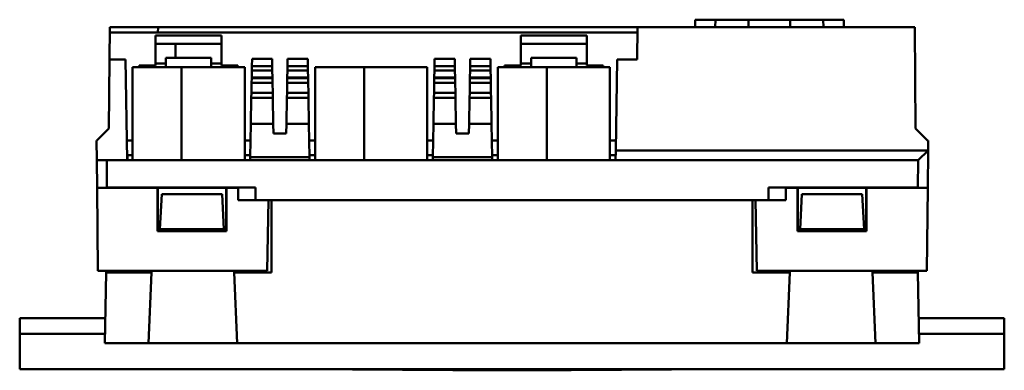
# Model space of a CAD drawing. Header units: millimetres. Extents: x 71 to 291, y 86 to 236.
# Tile 4 of 5: x 71 to 171, y 200 to 236. Entities that reach past the tile are written whole.
import ezdxf

# ---------------------------------------------------------------- set-up
doc = ezdxf.new("R2010")
doc.units = ezdxf.units.MM
doc.layers.add('Arêtes visibles(celduc)', color=7, linetype='Continuous', lineweight=50)

msp = doc.modelspace()

# ---------------------------------------------------------------- linework, layer by layer
at = {"layer": 'Arêtes visibles(celduc)'}
for p, q in [((80.379, 234.512), (80.383, 235.051)), ((85.287, 235.051), (80.383, 235.051)), ((85.287, 235.051), (85.278, 234.512)), ((85.287, 235.051), (85.292, 235.051)), ((85.287, 235.051), (85.287, 235.051)), ((85.287, 235.051), (133.994, 235.051)), ((133.937, 231.751), (133.994, 235.051)), ((133.994, 235.051), (162.141, 235.051)), ((141.895, 235.801), (139.826, 235.801)), ((139.826, 235.801), (139.826, 235.051)), ((141.882, 235.051), (141.895, 235.801)), ((141.895, 235.801), (145.256, 235.801)), ((145.256, 235.801), (145.269, 235.051)), ((149.495, 235.801), (145.256, 235.801)), ((149.482, 235.051), (149.495, 235.801)), ((149.495, 235.801), (152.856, 235.801)), ((152.856, 235.801), (152.869, 235.051)), ((154.926, 235.801), (152.856, 235.801)), ((154.926, 235.801), (154.926, 235.051)), ((162.141, 235.051), (162.231, 224.761)), ((80.379, 234.512), (80.359, 232.252)), ((133.985, 234.512), (80.379, 234.512)), ((85.037, 234.202), (91.737, 234.202)), ((85.037, 234.202), (85.037, 232.252)), ((91.737, 232.252), (91.737, 234.202)), ((122.137, 234.202), (128.837, 234.202)), ((122.137, 234.202), (122.137, 232.252)), ((128.837, 232.252), (128.837, 234.202)), ((85.037, 233.351), (91.737, 233.351)), ((87.045, 233.351), (87.069, 231.951)), ((122.137, 233.351), (128.837, 233.351)), ((80.359, 232.252), (80.354, 231.751)), ((85.037, 231.151), (85.037, 232.252)), ((91.737, 232.252), (91.737, 231.151)), ((122.137, 231.151), (122.137, 232.252)), ((128.837, 232.252), (128.837, 231.151)), ((80.293, 224.759), (80.354, 231.751)), ((80.354, 231.751), (81.97, 231.751)), ((81.97, 231.751), (82.148, 221.551)), ((83.387, 231.151), (85.037, 231.151)), ((83.387, 230.986), (83.387, 231.151)), ((85.037, 231.351), (86.087, 231.351)), ((86.087, 231.951), (86.087, 230.986)), ((90.687, 231.951), (86.087, 231.951)), ((90.687, 230.986), (90.687, 231.951)), ((90.687, 231.351), (91.737, 231.351)), ((91.737, 231.151), (93.387, 231.151)), ((93.387, 231.151), (93.387, 230.986)), ((94.81, 230.645), (94.818, 231.104)), ((94.818, 231.104), (94.831, 231.851)), ((96.886, 231.104), (94.818, 231.104)), ((94.831, 231.851), (96.873, 231.851)), ((96.873, 231.851), (96.886, 231.104)), ((96.886, 231.104), (96.894, 230.645)), ((98.429, 230.645), (98.437, 231.104)), ((98.437, 231.104), (98.45, 231.851)), ((100.505, 231.104), (98.437, 231.104)), ((98.45, 231.851), (100.492, 231.851)), ((100.492, 231.851), (100.505, 231.104)), ((100.505, 231.104), (100.513, 230.645)), ((113.36, 230.645), (113.368, 231.104)), ((113.368, 231.104), (113.381, 231.851)), ((115.437, 231.104), (113.368, 231.104)), ((113.381, 231.851), (115.424, 231.851)), ((115.424, 231.851), (115.437, 231.104)), ((115.437, 231.104), (115.445, 230.645)), ((116.979, 230.645), (116.987, 231.104)), ((116.987, 231.104), (117, 231.851)), ((119.055, 231.104), (116.987, 231.104)), ((117, 231.851), (119.042, 231.851)), ((119.042, 231.851), (119.055, 231.104)), ((119.055, 231.104), (119.063, 230.645)), ((120.487, 231.151), (122.137, 231.151)), ((120.487, 230.986), (120.487, 231.151)), ((122.137, 231.351), (123.187, 231.351)), ((123.187, 231.951), (123.187, 230.986)), ((127.787, 231.951), (123.187, 231.951)), ((127.787, 230.986), (127.787, 231.951)), ((127.787, 231.351), (128.837, 231.351)), ((128.837, 231.151), (130.487, 231.151)), ((130.487, 231.151), (130.487, 230.986)), ((131.769, 222.551), (131.929, 231.751)), ((131.929, 231.751), (133.937, 231.751)), ((82.687, 230.986), (87.687, 230.986)), ((82.687, 230.186), (82.687, 230.986)), ((82.687, 230.186), (82.687, 221.551)), ((87.687, 230.986), (94.087, 230.986)), ((87.687, 230.186), (87.687, 230.986)), ((87.687, 230.986), (87.687, 230.186)), ((87.687, 230.186), (87.687, 221.551)), ((87.687, 221.551), (87.687, 230.186)), ((94.087, 230.186), (94.087, 230.986)), ((94.087, 221.551), (94.087, 230.186)), ((94.798, 229.93), (94.81, 230.645)), ((96.894, 230.645), (94.81, 230.645)), ((96.894, 230.645), (96.907, 229.93)), ((98.416, 229.93), (98.429, 230.645)), ((100.513, 230.645), (98.429, 230.645)), ((100.513, 230.645), (100.525, 229.93)), ((101.237, 230.986), (106.237, 230.986)), ((101.237, 230.186), (101.237, 230.986)), ((101.237, 230.186), (101.237, 221.551)), ((106.237, 230.986), (112.637, 230.986)), ((106.237, 230.186), (106.237, 230.986)), ((106.237, 230.986), (106.237, 230.186)), ((106.237, 230.186), (106.237, 221.551)), ((106.237, 221.551), (106.237, 230.186)), ((112.637, 230.186), (112.637, 230.986)), ((112.637, 221.551), (112.637, 230.186)), ((113.348, 229.93), (113.36, 230.645)), ((115.445, 230.645), (113.36, 230.645)), ((115.445, 230.645), (115.457, 229.93)), ((116.966, 229.93), (116.979, 230.645)), ((119.063, 230.645), (116.979, 230.645)), ((119.063, 230.645), (119.076, 229.93)), ((119.787, 230.986), (124.787, 230.986)), ((119.787, 230.186), (119.787, 230.986)), ((119.787, 230.186), (119.787, 221.551)), ((124.787, 230.986), (131.187, 230.986)), ((124.787, 230.186), (124.787, 230.986)), ((124.787, 230.986), (124.787, 230.186)), ((124.787, 230.186), (124.787, 221.551)), ((124.787, 221.551), (124.787, 230.186)), ((131.187, 230.186), (131.187, 230.986)), ((131.187, 221.551), (131.187, 230.186)), ((94.771, 228.389), (94.788, 229.392)), ((94.788, 229.392), (94.797, 229.888)), ((96.916, 229.392), (94.788, 229.392)), ((94.797, 229.888), (94.798, 229.93)), ((96.908, 229.888), (94.797, 229.888)), ((96.907, 229.93), (94.798, 229.93)), ((96.907, 229.93), (96.908, 229.888)), ((96.908, 229.888), (96.916, 229.392)), ((96.916, 229.392), (96.934, 228.389)), ((98.389, 228.389), (98.407, 229.392)), ((98.407, 229.392), (98.415, 229.888)), ((100.535, 229.392), (98.407, 229.392)), ((98.415, 229.888), (98.416, 229.93)), ((100.526, 229.888), (98.415, 229.888)), ((100.525, 229.93), (98.416, 229.93)), ((100.525, 229.93), (100.526, 229.888)), ((100.526, 229.888), (100.535, 229.392)), ((100.535, 229.392), (100.552, 228.389)), ((113.321, 228.389), (113.338, 229.392)), ((113.338, 229.392), (113.347, 229.888)), ((115.466, 229.392), (113.338, 229.392)), ((113.347, 229.888), (113.348, 229.93)), ((115.458, 229.888), (113.347, 229.888)), ((115.457, 229.93), (113.348, 229.93)), ((115.457, 229.93), (115.458, 229.888)), ((115.458, 229.888), (115.466, 229.392)), ((115.466, 229.392), (115.484, 228.389)), ((116.939, 228.389), (116.957, 229.392)), ((116.957, 229.392), (116.965, 229.888)), ((119.085, 229.392), (116.957, 229.392)), ((116.965, 229.888), (116.966, 229.93)), ((119.076, 229.888), (116.965, 229.888)), ((119.076, 229.93), (116.966, 229.93)), ((119.076, 229.93), (119.076, 229.888)), ((119.076, 229.888), (119.085, 229.392)), ((119.085, 229.392), (119.103, 228.389)), ((94.762, 227.876), (94.771, 228.389)), ((96.934, 228.389), (94.771, 228.389)), ((96.934, 228.389), (96.943, 227.876)), ((98.38, 227.876), (98.389, 228.389)), ((100.552, 228.389), (98.389, 228.389)), ((100.552, 228.389), (100.561, 227.876)), ((113.312, 227.876), (113.321, 228.389)), ((115.484, 228.389), (113.321, 228.389)), ((115.484, 228.389), (115.493, 227.876)), ((116.93, 227.876), (116.939, 228.389)), ((119.103, 228.389), (116.939, 228.389)), ((119.103, 228.389), (119.111, 227.876)), ((94.716, 225.251), (94.762, 227.876)), ((96.943, 227.876), (94.762, 227.876)), ((96.943, 227.876), (96.988, 225.251)), ((98.334, 225.251), (98.38, 227.876)), ((100.561, 227.876), (98.38, 227.876)), ((100.561, 227.876), (100.607, 225.251)), ((113.266, 225.251), (113.312, 227.876)), ((115.493, 227.876), (113.312, 227.876)), ((115.493, 227.876), (115.539, 225.251)), ((116.884, 225.251), (116.93, 227.876)), ((119.111, 227.876), (116.93, 227.876)), ((119.111, 227.876), (119.157, 225.251)), ((94.657, 221.851), (94.716, 225.251)), ((94.716, 225.251), (96.988, 225.251)), ((96.988, 225.251), (97.006, 224.251)), ((98.317, 224.251), (98.334, 225.251)), ((98.334, 225.251), (100.607, 225.251)), ((100.607, 225.251), (100.666, 221.851)), ((113.207, 221.851), (113.266, 225.251)), ((113.266, 225.251), (115.539, 225.251)), ((115.539, 225.251), (115.556, 224.251)), ((116.867, 224.251), (116.884, 225.251)), ((116.884, 225.251), (119.157, 225.251)), ((119.157, 225.251), (119.217, 221.851)), ((79.086, 223.551), (80.293, 224.759)), ((97.006, 224.251), (98.317, 224.251)), ((115.556, 224.251), (116.867, 224.251)), ((162.231, 224.761), (163.452, 223.551)), ((79.071, 221.551), (79.053, 223.551)), ((79.086, 223.551), (79.053, 223.551)), ((82.114, 223.551), (82.687, 223.551)), ((94.087, 223.551), (94.687, 223.551)), ((100.637, 223.551), (101.237, 223.551)), ((112.637, 223.551), (113.236, 223.551)), ((119.187, 223.551), (119.787, 223.551)), ((131.187, 223.551), (131.786, 223.551)), ((163.452, 223.551), (163.497, 223.551)), ((163.497, 223.551), (163.488, 222.551)), ((82.14, 222.051), (82.188, 222.051)), ((82.188, 222.051), (82.196, 221.551)), ((82.687, 222.051), (82.188, 222.051)), ((94.66, 222.051), (94.087, 222.051)), ((101.237, 222.051), (100.663, 222.051)), ((113.21, 222.051), (112.637, 222.051)), ((119.787, 222.051), (119.213, 222.051)), ((131.76, 222.051), (131.187, 222.051)), ((131.769, 222.551), (131.751, 221.551)), ((163.488, 222.551), (131.769, 222.551)), ((163.488, 222.534), (162.48, 221.551)), ((163.455, 218.753), (163.488, 222.534)), ((163.488, 222.534), (163.488, 222.551)), ((80.071, 221.551), (79.071, 221.551)), ((79.071, 221.551), (79.095, 218.753)), ((80.095, 218.771), (80.071, 221.551)), ((94.652, 221.551), (80.071, 221.551)), ((94.652, 221.551), (94.652, 221.846)), ((94.652, 221.846), (94.657, 221.843)), ((100.672, 221.551), (94.652, 221.551)), ((100.666, 221.851), (94.657, 221.851)), ((94.657, 221.851), (94.657, 221.843)), ((100.672, 221.551), (100.666, 221.851)), ((100.672, 221.551), (113.202, 221.551)), ((113.207, 221.851), (113.202, 221.551)), ((113.202, 221.551), (119.222, 221.551)), ((119.217, 221.851), (113.207, 221.851)), ((119.222, 221.551), (119.217, 221.851)), ((119.222, 221.551), (131.751, 221.551)), ((131.751, 221.551), (162.48, 221.551)), ((162.48, 221.551), (162.455, 218.771)), ((79.095, 218.753), (80.095, 218.771)), ((85.235, 218.753), (79.095, 218.753)), ((79.169, 210.351), (79.095, 218.753)), ((95.171, 218.771), (80.095, 218.771)), ((85.235, 214.35), (85.235, 218.753)), ((85.235, 218.753), (85.251, 218.737)), ((85.251, 218.737), (85.25, 214.365)), ((92.222, 218.737), (85.251, 218.737)), ((85.486, 214.551), (85.672, 218.097)), ((85.672, 218.097), (91.801, 218.097)), ((91.801, 218.097), (91.986, 214.551)), ((92.238, 218.753), (92.222, 218.737)), ((92.223, 214.365), (92.222, 218.737)), ((93.439, 218.753), (92.238, 218.753)), ((92.238, 218.753), (92.238, 214.35)), ((95.171, 218.771), (93.439, 218.753)), ((93.439, 217.5), (93.439, 218.753)), ((95.171, 217.5), (95.171, 218.771)), ((147.302, 218.771), (162.455, 218.771)), ((149.034, 218.753), (147.302, 218.771)), ((147.302, 217.5), (147.302, 218.771)), ((149.034, 218.753), (149.034, 217.5)), ((150.235, 218.753), (149.034, 218.753)), ((150.235, 218.753), (150.251, 218.737)), ((150.235, 214.35), (150.235, 218.753)), ((150.251, 218.737), (150.25, 214.365)), ((157.222, 218.737), (150.251, 218.737)), ((150.672, 218.097), (150.487, 214.551)), ((150.672, 218.097), (156.801, 218.097)), ((156.987, 214.551), (156.801, 218.097)), ((157.238, 218.753), (157.222, 218.737)), ((157.223, 214.365), (157.222, 218.737)), ((163.455, 218.753), (157.238, 218.753)), ((157.238, 218.753), (157.238, 214.35)), ((162.455, 218.771), (163.455, 218.753)), ((163.455, 218.753), (163.382, 210.351)), ((93.439, 217.5), (95.171, 217.5)), ((95.171, 217.5), (147.302, 217.5)), ((96.502, 217.5), (96.377, 210.351)), ((96.819, 210.152), (96.819, 217.5)), ((145.654, 217.5), (145.654, 210.152)), ((145.971, 217.5), (146.096, 210.351)), ((149.034, 217.5), (147.302, 217.5)), ((85.235, 214.35), (85.25, 214.365)), ((92.238, 214.35), (85.235, 214.35)), ((85.25, 214.551), (85.486, 214.551)), ((85.25, 214.365), (92.223, 214.365)), ((91.986, 214.551), (85.486, 214.551)), ((91.986, 214.551), (92.223, 214.551)), ((92.238, 214.35), (92.223, 214.365)), ((150.235, 214.35), (150.25, 214.365)), ((157.238, 214.35), (150.235, 214.35)), ((150.487, 214.551), (150.25, 214.551)), ((150.25, 214.365), (157.223, 214.365)), ((150.487, 214.551), (156.987, 214.551)), ((157.223, 214.551), (156.987, 214.551)), ((157.238, 214.35), (157.223, 214.365)), ((96.377, 210.351), (79.169, 210.351)), ((80.011, 210.152), (79.887, 203.001)), ((80.011, 210.152), (80.015, 210.351)), ((80.011, 210.152), (81.311, 210.152)), ((80.875, 210.351), (80.875, 210.152)), ((81.311, 210.152), (84.627, 210.152)), ((84.315, 203.001), (84.627, 210.152)), ((84.627, 210.152), (84.636, 210.351)), ((93.002, 210.351), (93.011, 210.152)), ((93.011, 210.152), (96.819, 210.152)), ((93.011, 210.152), (93.323, 203.001)), ((145.654, 210.152), (149.462, 210.152)), ((163.382, 210.351), (146.096, 210.351)), ((149.15, 203.001), (149.462, 210.152)), ((149.462, 210.152), (149.471, 210.351)), ((157.837, 210.351), (157.846, 210.152)), ((157.846, 210.152), (161.162, 210.152)), ((157.846, 210.152), (158.158, 203.001)), ((161.162, 210.152), (162.462, 210.152)), ((161.598, 210.152), (161.598, 210.351)), ((162.458, 210.351), (162.462, 210.152)), ((162.587, 203.001), (162.462, 210.152)), ((79.931, 205.551), (71.237, 205.551)), ((71.237, 205.551), (71.237, 203.951)), ((171.237, 205.551), (162.542, 205.551)), ((171.237, 203.951), (171.237, 205.551)), ((71.237, 203.951), (71.237, 200.351)), ((79.903, 203.951), (71.237, 203.951)), ((81.186, 203.001), (79.887, 203.001)), ((84.315, 203.001), (81.186, 203.001)), ((93.323, 203.001), (84.315, 203.001)), ((149.15, 203.001), (93.323, 203.001)), ((158.158, 203.001), (149.15, 203.001)), ((161.287, 203.001), (158.158, 203.001)), ((162.587, 203.001), (161.287, 203.001)), ((171.237, 203.951), (162.57, 203.951)), ((171.237, 200.351), (171.237, 203.951)), ((171.237, 200.351), (71.237, 200.351)), ((115.237, 200.251), (99.936, 200.351)), ((127.237, 200.251), (115.237, 200.251)), ((127.237, 200.251), (142.537, 200.351))]:
    msp.add_line(p, q, dxfattribs=at)

doc.saveas('drawing.dxf')
